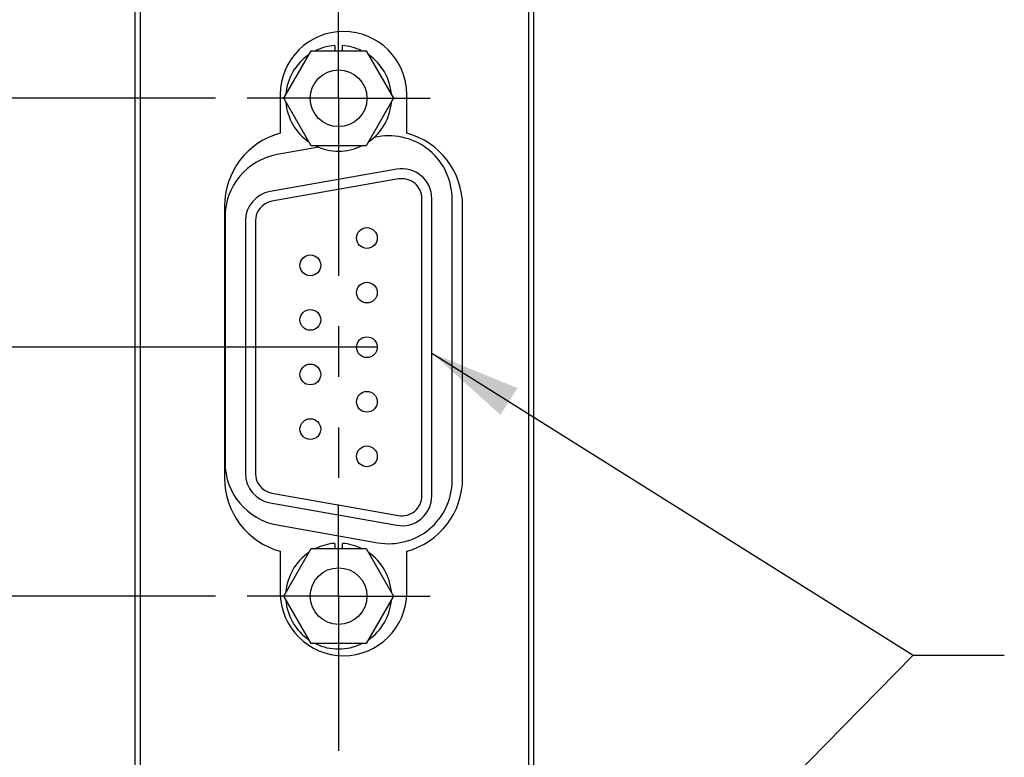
# Model space of a CAD drawing. Header units: inches. Extents: x 0.2 to 16.8, y 0.2 to 10.8.
# Tile 4 of 15: x 6.5 to 8.5, y 6.1 to 7.6. Entities that reach past the tile are written whole.
import ezdxf

# ---------------------------------------------------------------- set-up
doc = ezdxf.new("R2010")
doc.units = ezdxf.units.IN
doc.header["$LTSCALE"] = 0.935
doc.header["$MEASUREMENT"] = 0
doc.linetypes.add('CENTER', pattern=[0.6, 0.375, -0.075, 0.075, -0.075])
doc.layers.get('0').update_dxf_attribs({"linetype": 'CONTINUOUS'})
for name, color, linetype in [('DEFAULT_1', 7, 'CENTER'), ('DETAIL', 7, 'CONTINUOUS'), ('DIMENSIONS', 7, 'CONTINUOUS')]:
    doc.layers.add(name, color=color, linetype=linetype)
doc.styles.get("Standard").update_dxf_attribs({"font": 'txt', "width": 0.8})
doc.dimstyles.new('DIMSTYLE_1', dxfattribs={"dimtxt": 0.125, "dimasz": 0.18, "dimexe": 0.18, "dimexo": 0.0625, "dimgap": 0.09, "dimtad": 0, "dimtih": 1, "dimtoh": 1, "dimdec": 3, "dimzin": 4, "dimdsep": 46, "dimtxsty": 'STANDARD', "dimblk": '_FILLED', "dimblk1": '_FILLED', "dimblk2": '_FILLED', "dimcen": 0.09, "dimadec": 0, "dimazin": 0, "dimtp": 0.005, "dimtm": 0.005, "dimtfac": 1, "dimtdec": 3, "dimtofl": 0, "dimtmove": 0, "dimatfit": 3, "dimldrblk": '_FILLED', "dimfxl": 1, "dimtolj": 1, "dimtzin": 4, "dimarcsym": 0})
doc.dimstyles.get("Standard").update_dxf_attribs({"dimtxt": 0.125, "dimasz": 0.18, "dimexe": 0.18, "dimexo": 0.0625, "dimgap": 0.09, "dimtad": 0, "dimtih": 1, "dimtoh": 1, "dimdec": 3, "dimzin": 4, "dimdsep": 46, "dimtxsty": 'STANDARD', "dimblk": '_FILLED', "dimblk1": '_FILLED', "dimblk2": '_FILLED', "dimcen": 0.09, "dimadec": 0, "dimazin": 0, "dimtol": 1, "dimtp": 0.01, "dimtm": 0.01, "dimtfac": 1, "dimtdec": 3, "dimtofl": 0, "dimtmove": 0, "dimatfit": 3, "dimldrblk": '_FILLED', "dimfxl": 1, "dimtolj": 1, "dimtzin": 4, "dimarcsym": 0})

# ---------------------------------------------------------------- blocks, each defined once
blk = doc.blocks.new('*D3')
at = {"layer": 'DIMENSIONS', "color": 2, "linetype": 'CONTINUOUS'}
blk.add_line((6.9333, 6.4584), (6.0873, 6.4584), dxfattribs=at)
at = {"layer": 'DIMENSIONS', "color": 2, "linetype": 'CONTINUOUS', "insert": (6.0248, 6.5209), "char_height": 0.125, "width": 1.325, "attachment_point": 3, "line_spacing_factor": 0.9}
blk.add_mtext('2.819{\\Ftxt.shx;\\W1.000000;\\H0.125000; }[71.61]', dxfattribs=at)
blk = doc.blocks.new('_FILLED')
at = {"color": 0, "linetype": 'BYBLOCK'}
blk.add_solid([(0, 0), (-1, 0.174), (-1, -0.174)], dxfattribs=at)
blk = doc.blocks.new('*D4')
at = {"layer": 'DIMENSIONS', "color": 2, "linetype": 'CONTINUOUS'}
blk.add_line((6.9333, 7.4422), (6.0873, 7.4422), dxfattribs=at)
at = {"layer": 'DIMENSIONS', "color": 2, "linetype": 'CONTINUOUS', "insert": (6.0248, 7.5047), "char_height": 0.125, "width": 1.225, "attachment_point": 3, "line_spacing_factor": 0.9}
blk.add_mtext('3.803{\\Ftxt.shx;\\W1.000000;\\H0.125000; }[96.6]', dxfattribs=at)
blk = doc.blocks.new('*D5')
at = {"layer": 'DIMENSIONS', "color": 2, "linetype": 'CONTINUOUS'}
for p, q in [((6.6247, 8.4638), (6.5185, 8.3079)), ((6.8568, 8.4638), (6.6247, 8.4638)), ((6.5185, 8.3079), (6.0873, 8.3079))]:
    blk.add_line(p, q, dxfattribs=at)
at = {"layer": 'DIMENSIONS', "color": 2, "linetype": 'CONTINUOUS', "insert": (6.0248, 8.3704), "char_height": 0.125, "width": 1.425, "attachment_point": 3, "line_spacing_factor": 0.9}
blk.add_mtext('4.825{\\Ftxt.shx;\\W1.000000;\\H0.125000; }[122.55]', dxfattribs=at)
blk = doc.blocks.new('*D6')
at = {"layer": 'DIMENSIONS', "color": 2, "linetype": 'CONTINUOUS'}
blk.add_line((6.7123, 8.5818), (6.0873, 8.5818), dxfattribs=at)
at = {"layer": 'DIMENSIONS', "color": 2, "linetype": 'CONTINUOUS', "insert": (6.0248, 8.6443), "char_height": 0.125, "width": 1.425, "attachment_point": 3, "line_spacing_factor": 0.9}
blk.add_mtext('4.943{\\Ftxt.shx;\\W1.000000;\\H0.125000; }[125.54]', dxfattribs=at)
blk = doc.blocks.new('*D7')
at = {"layer": 'DIMENSIONS', "color": 2, "linetype": 'CONTINUOUS'}
blk.add_line((7.2544, 6.9503), (6.0873, 6.9503), dxfattribs=at)
at = {"layer": 'DIMENSIONS', "color": 2, "linetype": 'CONTINUOUS', "insert": (6.0248, 7.0128), "char_height": 0.125, "width": 1.225, "attachment_point": 3, "line_spacing_factor": 0.9}
blk.add_mtext('3.311{\\Ftxt.shx;\\W1.000000;\\H0.125000; }[84.1]', dxfattribs=at)

msp = doc.modelspace()

# ---------------------------------------------------------------- linework, layer by layer
at = {"color": 7, "linetype": 'CONTINUOUS'}
for p, q in [((6.7748, 3.4441), (6.7748, 8.5818)), ((7.5628, 3.4441), (7.5628, 8.5818)), ((6.7848, 8.5518), (6.7848, 4.4818)), ((7.5528, 4.4818), (7.5528, 8.5518)), ((7.0683, 7.4422), (7.1225, 7.5362)), ((7.1225, 7.5362), (7.2311, 7.5362)), ((7.1691, 7.5464), (7.1691, 7.5362)), ((7.1846, 7.5362), (7.1846, 7.5464)), ((7.2311, 7.5362), (7.2853, 7.4422)), ((7.0615, 7.4494), (7.0615, 7.3734)), ((7.1225, 7.3482), (7.0683, 7.4422)), ((7.2853, 7.4422), (7.2311, 7.3482)), ((7.3115, 7.3734), (7.3115, 7.4494)), ((7.2546, 7.3661), (7.2464, 7.3646)), ((7.1378, 7.3455), (7.0556, 7.331)), ((7.2311, 7.3482), (7.1225, 7.3482)), ((7.2917, 7.3022), (7.0414, 7.258)), ((7.2952, 7.2828), (7.0448, 7.2386)), ((7.3414, 6.6566), (7.3414, 7.244)), ((7.3611, 6.6566), (7.3611, 7.244)), ((7.4013, 6.687), (7.4013, 7.243)), ((6.951, 7.2287), (6.951, 6.6917)), ((7.422, 6.6917), (7.422, 7.2287)), ((6.9523, 7.2079), (6.9523, 6.7221)), ((6.9926, 7.1999), (6.9926, 6.7008)), ((7.0122, 7.1999), (7.0122, 6.7008)), ((7.0448, 6.662), (7.2952, 6.6178)), ((7.0414, 6.6426), (7.2917, 6.5984)), ((7.0556, 6.599), (7.2546, 6.5639)), ((7.1691, 6.5626), (7.1691, 6.5524)), ((7.1846, 6.5524), (7.1846, 6.5626)), ((7.0615, 6.547), (7.0615, 6.4656)), ((7.0683, 6.4584), (7.1225, 6.5524)), ((7.1225, 6.5524), (7.2311, 6.5524)), ((7.2311, 6.5524), (7.2853, 6.4584)), ((7.3115, 6.4656), (7.3115, 6.547)), ((7.1225, 6.3644), (7.0683, 6.4584)), ((7.2853, 6.4584), (7.2311, 6.3644)), ((7.2311, 6.3644), (7.1225, 6.3644))]:
    msp.add_line(p, q, dxfattribs=at)
for centre, radius in [((7.1768, 7.4422), 0.056), ((7.2327, 7.1661), 0.0205), ((7.1209, 7.1121), 0.0205), ((7.2327, 7.0582), 0.0205), ((7.1209, 7.0042), 0.0205), ((7.2327, 6.9503), 0.0205), ((7.1209, 6.8964), 0.0205), ((7.2327, 6.8424), 0.0205), ((7.1209, 6.7885), 0.0205), ((7.2327, 6.7346), 0.0205), ((7.1768, 6.4584), 0.056)]:
    msp.add_circle(centre, radius, dxfattribs=at)
for centre, radius, start, end in [((7.1865, 7.4494), 0.125, 0, 180), ((7.1768, 7.4422), 0.1045, 94.2531, 115.618), ((7.1768, 7.4422), 0.1045, 64.382, 85.7469), ((7.1768, 7.4422), 0.1045, 124.3571, 175.8893), ((7.1768, 7.4422), 0.1045, 4.1107, 55.6429), ((7.1768, 7.4422), 0.1045, 184.1048, 235.6519), ((7.1768, 7.4422), 0.1045, 304.3481, 355.8952), ((7.101, 7.2287), 0.15, 105.2679, 180), ((7.2763, 7.243), 0.125, 0, 100), ((7.272, 7.2287), 0.15, 0, 74.7321), ((7.1768, 7.4422), 0.1045, 244.3756, 295.6244), ((7.0773, 7.2079), 0.125, 100, 180), ((7.302, 7.244), 0.0591, 0, 100), ((7.302, 7.244), 0.0394, 0, 100), ((7.0516, 7.1999), 0.0591, 100, 180), ((7.0516, 7.1999), 0.0394, 100, 180), ((7.0773, 6.7221), 0.125, 180, 260), ((7.0516, 6.7008), 0.0591, 180, 260), ((7.0516, 6.7008), 0.0394, 180, 260), ((7.101, 6.6917), 0.15, 180, 254.7321), ((7.2763, 6.687), 0.125, 260, 360), ((7.272, 6.6917), 0.15, 285.2679, 360), ((7.302, 6.6566), 0.0591, 260, 360), ((7.302, 6.6566), 0.0394, 260, 360), ((7.1768, 6.4584), 0.1045, 94.2531, 115.618), ((7.1768, 6.4584), 0.1045, 64.382, 85.7469), ((7.1768, 6.4584), 0.1045, 124.3571, 175.8893), ((7.1768, 6.4584), 0.1045, 4.1107, 55.6429), ((7.1865, 6.4656), 0.125, 180, 360), ((7.1768, 6.4584), 0.1045, 184.1048, 235.6519), ((7.1768, 6.4584), 0.1045, 304.3481, 355.8952), ((7.1768, 6.4584), 0.1045, 244.3756, 295.6244)]:
    msp.add_arc(centre, radius, start, end, dxfattribs=at)
at = {"layer": 'DEFAULT_1', "color": 7, "linetype": 'CENTER'}
for p, q in [((7.1768, 7.4422), (7.1768, 7.6232)), ((7.1768, 7.4422), (6.9958, 7.4422)), ((7.1768, 7.4422), (7.1768, 6.6924)), ((7.1768, 7.4422), (7.3578, 7.4422)), ((7.1768, 6.4584), (7.1768, 6.6394)), ((7.1768, 6.4584), (6.9958, 6.4584)), ((7.1768, 6.4584), (7.1768, 6.1525)), ((7.1768, 6.4584), (7.3578, 6.4584))]:
    msp.add_line(p, q, dxfattribs=at)

# ---------------------------------------------------------------- dimensions: what is measured, and where the dimension line sits
at = {"layer": 'DIMENSIONS', "color": 2, "linetype": 'CONTINUOUS'}
for feature_location, offset, origin, picture, middle in [((6.7123, 8.5818), (-0.625, 0), (6.7748, 3.6391), '*D6', (5.0123, 8.5818)), ((6.8568, 8.4638), (-0.7695, -0.156), (6.9193, 3.6391), '*D5', (5.0123, 8.3079)), ((6.9333, 7.4422), (-0.846, 0), (6.9958, 3.6391), '*D4', (5.1123, 7.4422)), ((7.2544, 6.9503), (-1.1671, 0), (7.0122, 3.6391), '*D7', (5.1123, 6.9503)), ((6.9333, 6.4584), (-0.846, 0), (6.9958, 3.6391), '*D3', (5.0623, 6.4584))]:
    dim = msp.add_ordinate_dim(feature_location=feature_location, offset=offset, dtype=0, origin=origin, dimstyle='DIMSTYLE_1', dxfattribs=at)
    dim.commit()
    dim.dimension.update_dxf_attribs({"geometry": picture, "text_midpoint": middle})

# ---------------------------------------------------------------- leaders
at = {"layer": 'DETAIL', "color": 2, "linetype": 'CONTINUOUS'}
for points in [[(7.3611, 6.9386), (8.3128, 6.3419), (8.4928, 6.3419)], [(7.3611, 5.3743), (8.3128, 6.3419), (8.4928, 6.3419)]]:
    msp.add_leader(points, dimstyle='STANDARD', override={"dimtad": 0}, dxfattribs=at)

doc.saveas('drawing.dxf')
